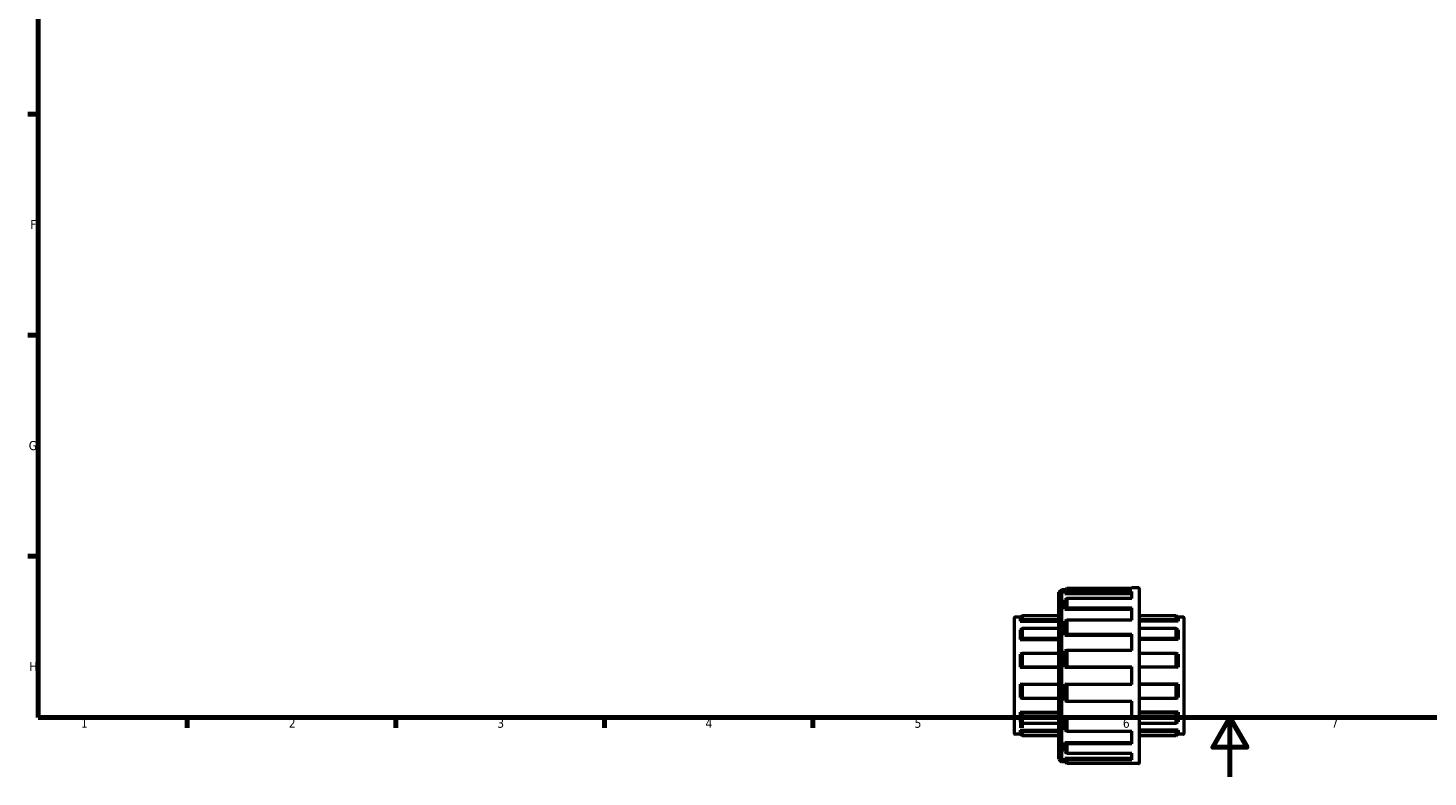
# Model space of a CAD drawing. Header units: millimetres. Extents: x 0 to 902, y 0 to 718.
# Tile 1 of 4: x 17 to 487, y 0 to 252. Entities that reach past the tile are written whole.
import ezdxf

# ---------------------------------------------------------------- set-up
doc = ezdxf.new("R2010")
doc.units = ezdxf.units.MM
for name, color, linetype, lineweight in [('Border (ANSI)', 7, 'Continuous', 70), ('Visible (ANSI)', 7, 'Continuous', 50), ('Visible Narrow (ANSI)', 7, 'Continuous', 35)]:
    doc.layers.add(name, color=color, linetype=linetype, lineweight=lineweight)
doc.styles.add('Note Text (ANSI)', font='tahoma.ttf')

# ---------------------------------------------------------------- blocks, each defined once
blk = doc.blocks.new('Borders Default Border')
at = {"layer": 'Border (ANSI)'}
for p, q in [((20, 222.75), (16.55, 222.75)), ((20, 148.5), (16.55, 148.5)), ((20, 74.25), (16.55, 74.25)), ((70.08, 20), (70.08, 16.55)), ((140.17, 20), (140.17, 16.55)), ((210.25, 20), (210.25, 16.55)), ((280.33, 20), (280.33, 16.55)), ((350.42, 20), (350.42, 16.55))]:
    blk.add_line(p, q, dxfattribs=at)
at = {"layer": 'Border (ANSI)', "flags": 128}
for points in [[(20, 20), (20, 574), (821, 574), (821, 20), (20, 20)], [(420.5, 0), (420.5, 20), (414.73, 10), (426.27, 10), (420.5, 20)]]:
    blk.add_lwpolyline(points, dxfattribs=at)
at = {"layer": 'Border (ANSI)', "char_height": 3.05, "attachment_point": 7, "style": 'Note Text (ANSI)'}
for s, insert in [('F', (17.29, 184.1)), ('G', (16.81, 109.79)), ('H', (16.97, 35.6)), ('1', (34.35, 16.55)), ('2', (104.2, 16.55)), ('3', (174.26, 16.49)), ('4', (244.23, 16.55)), ('5', (314.48, 16.49)), ('6', (384.49, 16.49)), ('7', (454.6, 16.55))]:
    blk.add_mtext(s, dxfattribs=dict(at, insert=insert))

msp = doc.modelspace()

# ---------------------------------------------------------------- linework, layer by layer
at = {"layer": 'Visible (ANSI)'}
for p, q in [((363.031, 62.054), (363.916, 62.939)), ((363.031, 6.004), (363.031, 62.054)), ((363.916, 62.939), (363.916, 5.119)), ((365.177, 62.939), (363.916, 62.939)), ((365.621, 63.381), (365.031, 62.794)), ((365.031, 62.794), (365.031, 61.711)), ((365.031, 61.711), (365.621, 62.276)), ((365.031, 61.711), (387.531, 61.711)), ((387.531, 63.381), (365.621, 63.381)), ((365.621, 63.381), (365.621, 62.276)), ((365.621, 62.276), (387.531, 62.276)), ((387.531, 63.381), (387.531, 63.529)), ((389.871, 63.529), (387.531, 63.529)), ((387.531, 60.018), (387.531, 62.276)), ((390.031, 63.369), (390.031, 4.689)), ((365.621, 60.018), (365.031, 59.498)), ((365.031, 59.498), (365.031, 56.413)), ((365.031, 56.413), (365.621, 56.87)), ((387.531, 60.018), (365.621, 60.018)), ((365.621, 60.018), (365.621, 56.87)), ((365.621, 56.87), (387.531, 56.87)), ((387.531, 52.698), (387.531, 56.87)), ((348.031, 14.503), (348.031, 53.555)), ((350.243, 53.715), (348.191, 53.715)), ((350.64, 54.108), (350.031, 53.506)), ((350.031, 53.506), (350.031, 52.327)), ((350.031, 52.327), (350.64, 52.893)), ((350.031, 52.327), (363.031, 52.327)), ((363.031, 54.108), (350.64, 54.108)), ((350.64, 54.108), (350.64, 52.893)), ((350.64, 52.893), (363.031, 52.893)), ((365.031, 56.413), (387.531, 56.413)), ((365.621, 52.698), (365.031, 52.325)), ((365.031, 52.325), (365.031, 47.708)), ((387.531, 52.698), (365.621, 52.698)), ((365.621, 52.698), (365.621, 47.987)), ((402.422, 54.108), (390.031, 54.108)), ((390.031, 52.893), (402.422, 52.893)), ((403.031, 52.327), (390.031, 52.327)), ((402.422, 52.893), (402.422, 54.108)), ((403.031, 53.506), (402.422, 54.108)), ((402.422, 52.893), (403.031, 52.327)), ((404.871, 53.715), (402.82, 53.715)), ((403.031, 53.506), (403.031, 52.327)), ((405.031, 53.555), (405.031, 14.503)), ((350.64, 49.943), (350.031, 49.466)), ((350.031, 49.466), (350.031, 46.245)), ((363.031, 49.943), (350.64, 49.943)), ((350.64, 49.943), (350.64, 46.623)), ((365.031, 47.708), (365.621, 47.987)), ((365.031, 47.708), (387.531, 47.708)), ((365.621, 47.987), (387.531, 47.987)), ((387.531, 42.536), (387.531, 47.987)), ((402.422, 49.943), (390.031, 49.943)), ((402.422, 46.623), (402.422, 49.943)), ((403.031, 49.466), (402.422, 49.943)), ((403.031, 49.466), (403.031, 46.245)), ((350.031, 46.245), (350.64, 46.623)), ((350.031, 46.245), (363.031, 46.245)), ((350.64, 46.623), (363.031, 46.623)), ((365.621, 42.536), (365.031, 42.366)), ((365.031, 42.366), (365.031, 36.92)), ((387.531, 42.536), (365.621, 42.536)), ((365.621, 42.536), (365.621, 36.979)), ((390.031, 46.623), (402.422, 46.623)), ((403.031, 46.245), (390.031, 46.245)), ((402.422, 46.623), (403.031, 46.245)), ((350.64, 41.514), (350.031, 41.289)), ((350.031, 41.289), (350.031, 36.89)), ((363.031, 41.514), (350.64, 41.514)), ((350.64, 41.514), (350.64, 36.979)), ((402.422, 41.514), (390.031, 41.514)), ((402.422, 36.979), (402.422, 41.514)), ((403.031, 41.289), (402.422, 41.514)), ((403.031, 41.289), (403.031, 36.89)), ((350.031, 36.89), (350.64, 36.979)), ((350.031, 36.89), (363.031, 36.89)), ((350.64, 36.979), (363.031, 36.979)), ((365.031, 36.92), (365.621, 36.979)), ((365.031, 36.92), (387.531, 36.92)), ((365.621, 36.979), (387.531, 36.979)), ((387.531, 31.079), (387.531, 36.979)), ((390.031, 36.979), (402.422, 36.979)), ((403.031, 36.89), (390.031, 36.89)), ((402.422, 36.979), (403.031, 36.89)), ((350.64, 31.079), (350.031, 31.167)), ((350.031, 31.167), (363.031, 31.167)), ((350.031, 31.167), (350.031, 26.768)), ((363.031, 31.079), (350.64, 31.079)), ((350.64, 31.079), (350.64, 26.544)), ((365.621, 31.079), (365.031, 31.138)), ((365.031, 31.138), (365.031, 25.692)), ((365.031, 31.138), (387.531, 31.138)), ((365.621, 31.079), (365.621, 25.522)), ((387.531, 31.079), (365.621, 31.079)), ((403.031, 31.167), (390.031, 31.167)), ((402.422, 31.079), (390.031, 31.079)), ((403.031, 31.167), (402.422, 31.079)), ((402.422, 26.544), (402.422, 31.079)), ((403.031, 31.167), (403.031, 26.768)), ((350.031, 26.768), (350.64, 26.544)), ((350.64, 26.544), (363.031, 26.544)), ((365.031, 25.692), (365.621, 25.522)), ((365.621, 25.522), (387.531, 25.522)), ((387.531, 20.071), (387.531, 25.522)), ((390.031, 26.544), (402.422, 26.544)), ((402.422, 26.544), (403.031, 26.768)), ((350.64, 21.434), (350.031, 21.812)), ((350.031, 21.812), (363.031, 21.812)), ((350.031, 21.812), (350.031, 18.592)), ((363.031, 21.434), (350.64, 21.434)), ((350.64, 21.434), (350.64, 18.114)), ((365.621, 20.071), (365.031, 20.35)), ((365.031, 20.35), (387.531, 20.35)), ((365.031, 20.35), (365.031, 15.733)), ((387.531, 20.071), (365.621, 20.071)), ((365.621, 20.071), (365.621, 15.36)), ((403.031, 21.812), (390.031, 21.812)), ((402.422, 21.434), (390.031, 21.434)), ((403.031, 21.812), (402.422, 21.434)), ((402.422, 18.114), (402.422, 21.434)), ((403.031, 21.812), (403.031, 18.592)), ((350.243, 14.343), (348.191, 14.343)), ((350.031, 18.592), (350.64, 18.114)), ((350.64, 15.164), (350.031, 15.73)), ((350.031, 15.73), (363.031, 15.73)), ((350.031, 15.73), (350.031, 14.552)), ((350.031, 14.552), (350.64, 13.949)), ((350.64, 18.114), (363.031, 18.114)), ((363.031, 15.164), (350.64, 15.164)), ((350.64, 15.164), (350.64, 13.949)), ((365.031, 15.733), (365.621, 15.36)), ((365.621, 15.36), (387.531, 15.36)), ((387.531, 11.188), (387.531, 15.36)), ((390.031, 18.114), (402.422, 18.114)), ((403.031, 15.73), (390.031, 15.73)), ((402.422, 15.164), (390.031, 15.164)), ((402.422, 18.114), (403.031, 18.592)), ((403.031, 15.73), (402.422, 15.164)), ((402.422, 13.949), (402.422, 15.164)), ((402.422, 13.949), (403.031, 14.552)), ((404.871, 14.343), (402.82, 14.343)), ((403.031, 15.73), (403.031, 14.552)), ((350.64, 13.949), (363.031, 13.949)), ((365.621, 11.188), (365.031, 11.645)), ((365.031, 11.645), (387.531, 11.645)), ((365.031, 11.645), (365.031, 8.56)), ((387.531, 11.188), (365.621, 11.188)), ((365.621, 11.188), (365.621, 8.04)), ((390.031, 13.949), (402.422, 13.949)), ((363.031, 6.004), (363.916, 5.119)), ((365.177, 5.119), (363.916, 5.119)), ((365.031, 8.56), (365.621, 8.04)), ((365.621, 5.782), (365.031, 6.347)), ((365.031, 6.347), (387.531, 6.347)), ((365.031, 6.347), (365.031, 5.264)), ((365.031, 5.264), (365.621, 4.677)), ((365.621, 8.04), (387.531, 8.04)), ((387.531, 5.782), (365.621, 5.782)), ((365.621, 5.782), (365.621, 4.677)), ((387.531, 5.782), (387.531, 8.04)), ((365.621, 4.677), (387.531, 4.677)), ((387.531, 4.529), (387.531, 4.677)), ((389.871, 4.529), (387.531, 4.529))]:
    msp.add_line(p, q, dxfattribs=at)
for centre, start, end in [((389.871, 63.369), 0, 90), ((348.191, 53.555), 90, 180), ((404.871, 53.555), 0, 90), ((348.191, 14.503), 180, 270), ((404.871, 14.503), 270, 0), ((389.871, 4.689), 270, 0)]:
    msp.add_arc(centre, 0.16, start, end, dxfattribs=at)
at = {"layer": 'Visible Narrow (ANSI)'}
for p, q in [((389.871, 4.892), (389.871, 63.166)), ((348.191, 53.473), (348.191, 14.585)), ((404.871, 14.585), (404.871, 53.473))]:
    msp.add_line(p, q, dxfattribs=at)

# ---------------------------------------------------------------- block references
msp.add_blockref('Borders Default Border', (0, 0))

doc.saveas('drawing.dxf')
